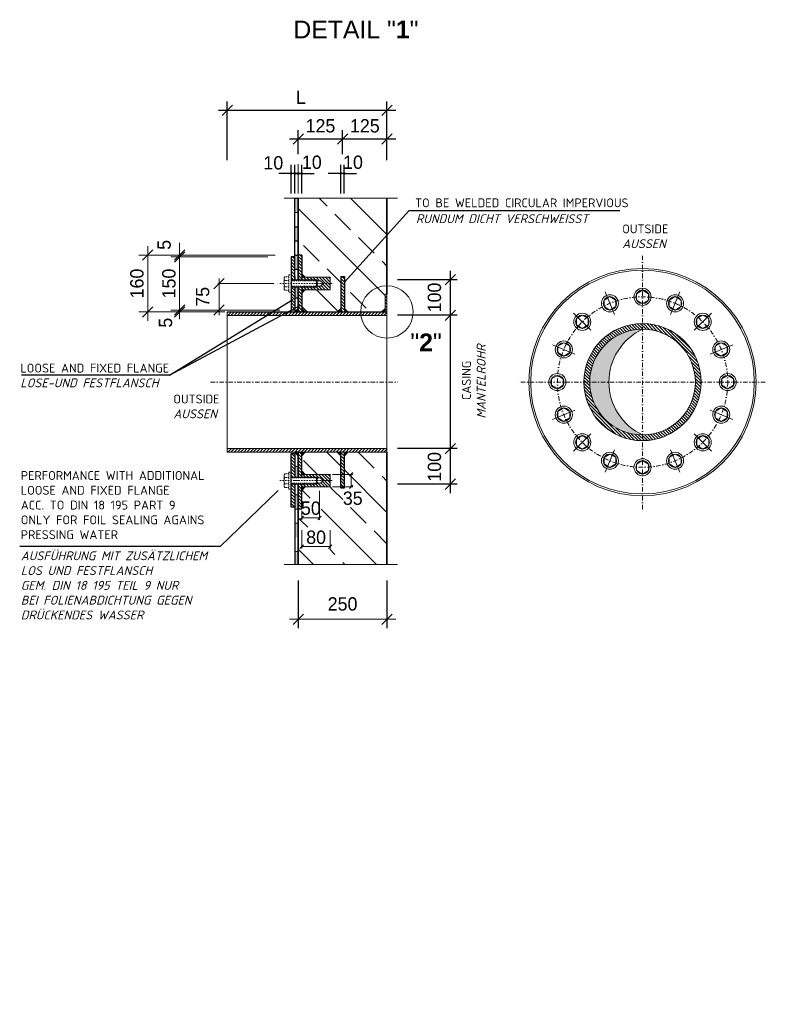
# Model space of a CAD drawing. Header units: millimetres. Extents: x -61498 to 746175, y -1322 to 24596.
# Tile 9 of 37: x 12764 to 16966, y 10672 to 16218. Entities that reach past the tile are written whole.
import ezdxf

# ---------------------------------------------------------------- set-up
doc = ezdxf.new("R2010")
doc.units = ezdxf.units.MM
doc.linetypes.add('RIB_LT_42_S2_C1', pattern=[0.2875, 0.125, -0.075, 0.0125, -0.075])
doc.linetypes.add('STRICHPUNKT2', pattern=[0.5, 0.25, -0.125, 0, -0.125])
for name, color, linetype, lineweight in [('P------T2', 7, 'Continuous', 18), ('P------T7', 7, 'Continuous', 18), ('PDSMD', 7, 'Continuous', 18)]:
    doc.layers.add(name, color=color, linetype=linetype, lineweight=lineweight)
pattern_1 = [(135, (7077.732, 12665.894), (-8.838849, -8.838849), [])]

msp = doc.modelspace()

# ---------------------------------------------------------------- hatches: boundary and pattern name
at = {"layer": 'PDSMD'}
h = msp.add_hatch(color=7, dxfattribs=at)
h.paths.add_polyline_path([(14293.73142, 15356.58081), (14293.73142, 15351.46234), (14298.84988, 15351.46234, 0.4142135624)])
h.paths.add_polyline_path([(14293.73142, 15351.46234), (14293.73142, 15356.58081, 0.4142135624), (14288.61296, 15351.46234)])
h.paths.add_polyline_path([(14293.73142, 15351.46234), (14288.61296, 15351.46234, 0.4142135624), (14293.73142, 15346.34388)])
h.paths.add_polyline_path([(14293.73142, 15351.46234), (14293.73142, 15346.34388, 0.4142135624), (14298.84988, 15351.46234)])
h.paths.add_polyline_path([(14313.73142, 15351.46234), (14308.61296, 15351.46234, 0.4142135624), (14313.73142, 15346.34388)])
h.paths.add_polyline_path([(14313.73142, 15356.58081, 0.4142135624), (14308.61296, 15351.46234), (14313.73142, 15351.46234)])
h.paths.add_polyline_path([(14313.73142, 15351.46234), (14318.84988, 15351.46234, 0.4142135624), (14313.73142, 15356.58081)])
h.paths.add_polyline_path([(14313.73142, 15346.34388, 0.4142135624), (14318.84988, 15351.46234), (14313.73142, 15351.46234)])
h.paths.add_polyline_path([(14333.73142, 15351.46234), (14328.61296, 15351.46234, 0.4142135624), (14333.73142, 15346.34388)])
h.paths.add_polyline_path([(14333.73142, 15356.58081, 0.4142135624), (14328.61296, 15351.46234), (14333.73142, 15351.46234)])
h.paths.add_polyline_path([(14338.84988, 15351.46234, 0.4142135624), (14333.73142, 15356.58081), (14333.73142, 15351.46234)])
h.paths.add_polyline_path([(14333.73142, 15346.34388, 0.4142135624), (14338.84988, 15351.46234), (14333.73142, 15351.46234)])
h.paths.add_polyline_path([(14348.61296, 15351.46234, 0.4142135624), (14353.73142, 15346.34388), (14353.73142, 15351.46234)])
h.paths.add_polyline_path([(14353.73142, 15351.46234), (14353.73142, 15356.58081, 0.4142135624), (14348.61296, 15351.46234)])
h.paths.add_polyline_path([(14358.84988, 15351.46234, 0.4142135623), (14353.73142, 15356.58081), (14353.73142, 15351.46234)])
h.paths.add_polyline_path([(14358.84988, 15351.46234), (14353.73142, 15351.46234), (14353.73142, 15346.34388, 0.4142135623)])
h.paths.add_polyline_path([(14567.8751, 15351.46234), (14572.99356, 15351.46234), (14572.99356, 15356.58081, 0.4142135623)])
h.paths.add_polyline_path([(14578.11203, 15351.46234, 0.4142135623), (14572.99356, 15356.58081), (14572.99356, 15351.46234)])
h.paths.add_polyline_path([(14578.11203, 15351.46234), (14572.99356, 15351.46234), (14572.99356, 15346.34388, 0.4142135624)])
h.paths.add_polyline_path([(14572.99356, 15346.34388), (14572.99356, 15351.46234), (14567.8751, 15351.46234, 0.4142135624)])
h.paths.add_polyline_path([(14592.99356, 15351.46234), (14587.8751, 15351.46234, 0.4142135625), (14592.99356, 15346.34388)])
h.paths.add_polyline_path([(14587.8751, 15351.46234), (14592.99356, 15351.46234), (14592.99356, 15356.58081, 0.4142135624)])
h.paths.add_polyline_path([(14592.99356, 15351.46234), (14598.11203, 15351.46234, 0.4142135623), (14592.99356, 15356.58081)])
h.paths.add_polyline_path([(14598.11203, 15351.46234), (14592.99356, 15351.46234), (14592.99356, 15346.34388, 0.4142135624)])
h = msp.add_hatch(color=7, dxfattribs=at)
h.paths.add_polyline_path([(14333.73149, 15212.19371), (14313.73145, 15212.19371), (14313.73145, 15132.19358), (14333.73149, 15132.19358)])
h.paths.add_polyline_path([(14333.73149, 15052.19345), (14313.73145, 15052.19345), (14313.73145, 14972.19332), (14333.73149, 14972.19332)])
h.paths.add_polyline_path([(14333.73149, 14892.19319), (14313.73145, 14892.19319), (14313.73145, 14812.19306), (14333.73149, 14812.19306)])
h.paths.add_polyline_path([(14333.73149, 14712.1929), (14313.73145, 14712.1929), (14313.73145, 14652.19281), (14333.73149, 14652.19281)])
h = msp.add_hatch(dxfattribs=at)
h.set_pattern_fill('ANSI33', scale=1000.00161, angle=90, style=0)
h.set_pattern_definition([(135, (-14008.92, 5312.38), (-176.777, -176.777), []), (135, (-14008.92, 5489.16), (-176.777, -176.777), [125.0002, -62.5001])])
h.paths.add_polyline_path([(14833.73229, 15212.19371), (14333.73149, 15212.19371), (14333.73149, 14892.19319), (14353.73152, 14892.19319), (14353.73152, 14767.19299), (14513.73177, 14767.19299), (14513.73177, 14697.19288), (14353.73152, 14697.19288), (14353.73152, 14592.41839), (14373.95722, 14572.19268), (14553.73184, 14572.19268), (14573.73187, 14592.19271), (14573.73187, 14772.193), (14593.7319, 14772.193), (14593.7319, 14592.19271), (14613.73194, 14572.19268), (14686.2731, 14572.19268, -0.4141238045), (14833.73229, 14719.69706)])
h.paths.add_polyline_path([(14823.73227, 14672.19284), (14833.73229, 14672.19284), (14833.73229, 14719.69706, 0.4141238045), (14686.2731, 14572.19268), (14803.73224, 14572.19268), (14823.73227, 14592.19271)], flags=17)
at = {"layer": 'PDSMD', "lineweight": 13}
h = msp.add_hatch(dxfattribs=at)
h.set_pattern_fill('ANSI31', scale=100.000161, angle=90, style=0)
h.set_pattern_definition(pattern_1)
h.paths.add_polyline_path([(14313.73145, 14882.19318), (14293.73142, 14882.19318), (14293.73142, 14752.19297), (14313.73145, 14752.19297)])
h.paths.add_polyline_path([(14353.73152, 14892.19319), (14333.73149, 14892.19319), (14333.73149, 14752.19297), (14353.73152, 14752.19297)])
h.paths.add_polyline_path([(14313.73145, 14712.1929), (14293.73142, 14712.1929), (14293.73142, 14684.15636), (14293.73142, 14582.19269), (14313.73145, 14582.19269)])
h.paths.add_polyline_path([(14353.73152, 14712.1929), (14333.73149, 14712.1929), (14333.73149, 14572.19268), (14353.73152, 14572.19268)])
h.paths.add_polyline_path([(14513.73177, 14732.19294), (14473.73171, 14732.19294), (14458.72228, 14717.18351), (14441.72254, 14717.18351), (14436.73193, 14712.1929), (14353.73152, 14712.1929), (14353.73152, 14697.19288), (14513.73177, 14697.19288)])
h.paths.add_polyline_path([(14513.73177, 14767.19299), (14353.73152, 14767.19299), (14353.73152, 14752.19297), (14436.73193, 14752.19297), (14441.72254, 14747.20236), (14458.72228, 14747.20236), (14473.73171, 14732.19294), (14513.73177, 14732.19294)])
at = {"layer": 'PDSMD'}
for points in [[(14373.73155, 14767.19299), (14353.73152, 14767.19299), (14353.73152, 14787.19302)], [(14373.73155, 14697.19288), (14353.73152, 14697.19288), (14353.73152, 14677.19285)], [(14823.73227, 14592.19271), (14803.73224, 14572.19268), (14823.73227, 14572.19268)], [(14373.73155, 13656.96898), (14353.73152, 13656.96898), (14353.73152, 13676.96901)], [(14373.73155, 13586.96887), (14353.73152, 13586.96887), (14353.73152, 13566.96884)]]:
    msp.add_hatch(color=7, dxfattribs=at).paths.add_polyline_path(points)
at = {"layer": 'PDSMD', "lineweight": 13}
h = msp.add_hatch(dxfattribs=at)
h.set_pattern_fill('ANSI31', scale=100.000161, angle=180, style=0)
h.set_pattern_definition([(315, (-3105694.056, 1758624.955), (-8.83884899, -8.83884899), [])])
h.paths.add_polyline_path([(14593.7319, 14572.19268), (14573.73187, 14572.19268), (14573.73187, 14772.193), (14593.7319, 14772.193)])
h = msp.add_hatch(dxfattribs=at)
h.set_pattern_fill('ANSI31', scale=100.000161, angle=90, style=0)
h.set_pattern_definition(pattern_1)
h.paths.add_polyline_path([(14833.73229, 14672.19284), (14823.73227, 14672.19284), (14823.73227, 14572.19268), (14833.73229, 14572.19268)])
at = {"layer": 'PDSMD', "ltscale": 0.05}
h = msp.add_hatch(color=7, dxfattribs=at)
h.paths.add_polyline_path([(14373.73155, 14572.19268), (14353.73152, 14572.19268), (14353.73152, 14592.19271)])
h.paths.add_polyline_path([(14333.73149, 14572.19268), (14313.73145, 14572.19268), (14333.73149, 14592.19271)])
h = msp.add_hatch(color=7, dxfattribs=at)
h.paths.add_polyline_path([(14613.73194, 14572.19268), (14593.7319, 14572.19268), (14593.7319, 14592.19271)])
h.paths.add_polyline_path([(14573.73187, 14572.19268), (14553.73184, 14572.19268), (14573.73187, 14592.19271)])
at = {"layer": 'PDSMD', "lineweight": 13}
h = msp.add_hatch(dxfattribs=at)
h.set_pattern_fill('ANSI31', scale=4, angle=180, style=0)
h.set_pattern_definition([(225, (7854.357, 13588.306), (8.980256, -8.980256), [])])
h.paths.add_polyline_path([(14833.73229, 14552.19265), (14833.73229, 14572.19268), (13933.73229, 14572.19268), (13933.73229, 14552.19265)])
at = {"layer": 'PDSMD'}
h = msp.add_hatch(dxfattribs=at)
h.set_pattern_fill('ANSI31', scale=100.000161, angle=90, style=0)
h.set_pattern_definition([(135, (-9411.254, 7599.489), (-8.838849, -8.838849), [])])
h.paths.add_polyline_path([(16273.79013, 14474.80637), (16273.79013, 14507.08146, 0.4142135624), (15943.7896, 14177.08093), (15976.06469, 14177.08093, -0.4142135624)])
h.paths.add_polyline_path([(16571.51557, 14177.08093), (16603.79066, 14177.08093, 0.4142135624), (16273.79013, 14507.08146), (16273.79013, 14474.80637, -0.4142135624)])
h.paths.add_polyline_path([(16273.79013, 13879.35549), (16273.79013, 13847.0804, 0.4142135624), (16603.79066, 14177.08093), (16571.51557, 14177.08093, -0.4142135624)])
h.paths.add_polyline_path([(15976.06469, 14177.08093), (15943.7896, 14177.08093, 0.4142135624), (16273.79013, 13847.0804), (16273.79013, 13879.35549, -0.4142135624)])
h = msp.add_hatch(color=7, dxfattribs=at)
h.paths.add_polyline_path([(16273.79013, 14474.80637, 0.4142135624), (15976.06469, 14177.08093), (16084.43062, 14177.08093, -0.2910682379)])
h.paths.add_polyline_path([(16084.43062, 14177.08093), (15976.06469, 14177.08093, 0.4142135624), (16273.79013, 13879.35549, -0.2910682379)])
at = {"layer": 'PDSMD', "lineweight": 13}
h = msp.add_hatch(dxfattribs=at)
h.set_pattern_fill('ANSI31', scale=4, angle=180, style=0)
h.set_pattern_definition([(225, (7854.357, 12818.083), (8.980256, -8.980256), [])])
h.paths.add_polyline_path([(14833.73229, 13781.96918), (14833.73229, 13801.96922), (13933.73229, 13801.96922), (13933.73229, 13781.96918)])
h = msp.add_hatch(dxfattribs=at)
h.set_pattern_fill('ANSI31', scale=100.000161, angle=90, style=0)
h.set_pattern_definition(pattern_1)
h.paths.add_polyline_path([(14513.73177, 13656.96898), (14353.73152, 13656.96898), (14353.73152, 13641.96896), (14436.73193, 13641.96896), (14441.72254, 13636.97835), (14458.72228, 13636.97835), (14473.73171, 13621.96893), (14513.73177, 13621.96893)])
h.paths.add_polyline_path([(14513.73177, 13621.96893), (14473.73171, 13621.96893), (14458.72228, 13606.9595), (14441.72254, 13606.9595), (14436.73193, 13601.96889), (14353.73152, 13601.96889), (14353.73152, 13586.96887), (14513.73177, 13586.96887)])
h.paths.add_polyline_path([(14353.73152, 13601.96889), (14333.73149, 13601.96889), (14333.73149, 13461.96867), (14353.73152, 13461.96867)])
h.paths.add_polyline_path([(14313.73145, 13601.96889), (14293.73142, 13601.96889), (14293.73142, 13573.93235), (14293.73142, 13471.96868), (14313.73145, 13471.96868)])
h.paths.add_polyline_path([(14313.73145, 13771.96917), (14293.73142, 13771.96917), (14293.73142, 13641.96896), (14313.73145, 13641.96896)])
h.paths.add_polyline_path([(14353.73152, 13781.96918), (14333.73149, 13781.96918), (14333.73149, 13761.96915), (14333.73149, 13641.96896), (14353.73152, 13641.96896)])
at = {"layer": 'PDSMD', "ltscale": 0.05}
h = msp.add_hatch(color=7, dxfattribs=at)
h.paths.add_polyline_path([(14373.73155, 13781.96918), (14353.73152, 13781.96918), (14353.73152, 13761.96915)])
h.paths.add_polyline_path([(14333.73149, 13781.96918), (14313.73145, 13781.96918), (14333.73149, 13761.96915)])
at = {"layer": 'PDSMD'}
h = msp.add_hatch(dxfattribs=at)
h.set_pattern_fill('ANSI33', scale=1000.00161, angle=90, style=0)
h.set_pattern_definition([(135, (-14008.92, 5162.16), (-176.777, -176.777), []), (135, (-14008.92, 5338.93), (-176.777, -176.777), [125.0002, -62.5001])])
edge = h.paths.add_edge_path()
edge.add_line((14593.7319, 13581.96886), (14573.73187, 13581.96886))
edge.add_line((14573.73187, 13581.96886), (14573.73187, 13761.96915))
edge.add_line((14573.73187, 13761.96915), (14553.73184, 13781.96918))
edge.add_line((14553.73184, 13781.96918), (14463.8956, 13781.96918))
edge.add_arc((14303.93022, 13621.96893), 226.24988, -82.43109756, 45.0062445, ccw=False)
edge.add_line((14333.73149, 13397.69032), (14333.73149, 13149.22116))
edge.add_line((14333.73149, 13149.22116), (14833.73229, 13149.22116))
edge.add_line((14833.73229, 13149.22116), (14833.73229, 13781.96918))
edge.add_line((14833.73229, 13781.96918), (14613.73194, 13781.96918))
edge.add_line((14613.73194, 13781.96918), (14593.7319, 13761.96915))
edge.add_line((14593.7319, 13761.96915), (14593.7319, 13581.96886))
h.paths.add_polyline_path([(14382.23299, 13235.04962), (14382.23299, 13359.04754), (14522.81642, 13359.04754), (14522.81642, 13235.04962)])
edge = h.paths.add_edge_path()
edge.add_line((14464.39165, 13522.56005), (14464.39165, 13462.46615))
edge.add_arc((14303.93022, 13621.96893), 226.24988, 315.17166481, 405.0062445)
edge.add_line((14463.8956, 13781.96918), (14373.39279, 13781.96918))
edge.add_line((14373.39279, 13781.96918), (14353.73152, 13762.30791))
edge.add_line((14353.73152, 13762.30791), (14353.73152, 13656.96898))
edge.add_line((14353.73152, 13656.96898), (14513.73177, 13656.96898))
edge.add_line((14513.73177, 13656.96898), (14513.73177, 13586.96887))
edge.add_line((14513.73177, 13586.96887), (14353.73152, 13586.96887))
edge.add_line((14353.73152, 13586.96887), (14353.73152, 13522.56005))
edge.add_line((14353.73152, 13522.56005), (14464.39165, 13522.56005))
edge = h.paths.add_edge_path()
edge.add_line((14408.83404, 13421.50897), (14350.4591, 13421.50897))
edge.add_line((14350.4591, 13421.50897), (14350.4591, 13461.96867))
edge.add_line((14350.4591, 13461.96867), (14333.73149, 13461.96867))
edge.add_line((14333.73149, 13461.96867), (14333.73149, 13397.69032))
edge.add_arc((14303.93022, 13621.96893), 226.24988, 277.56890244, 297.62376499)
at = {"layer": 'PDSMD', "lineweight": -3}
h = msp.add_hatch(color=7, dxfattribs=at)
h.paths.add_polyline_path([(14573.73187, 13781.96918), (14553.73184, 13781.96918), (14573.73187, 13761.96915)])
h.paths.add_polyline_path([(14593.7319, 13761.96915), (14613.73194, 13781.96918), (14593.7319, 13781.96918)])
h = msp.add_hatch(color=7, dxfattribs=at)
h.paths.add_polyline_path([(14573.7697, 13781.91206), (14553.76967, 13781.91206), (14573.7697, 13761.91203)])
h.paths.add_polyline_path([(14593.76974, 13761.91203), (14613.76977, 13781.91206), (14593.76974, 13781.91206)])
at = {"layer": 'PDSMD', "lineweight": 13}
h = msp.add_hatch(dxfattribs=at)
h.set_pattern_fill('ANSI31', scale=100.000161, angle=90, style=0)
h.set_pattern_definition(pattern_1)
h.paths.add_polyline_path([(14593.7319, 13581.96886), (14573.73187, 13581.96886), (14573.73187, 13781.96918), (14593.7319, 13781.96918)])
at = {"layer": 'PDSMD'}
h = msp.add_hatch(color=7, dxfattribs=at)
h.paths.add_polyline_path([(14333.73149, 13221.96828), (14313.73145, 13221.96828), (14313.73145, 13149.22116), (14333.73149, 13149.22116)])
h.paths.add_polyline_path([(14333.73149, 13381.96854), (14313.73145, 13381.96854), (14313.73145, 13301.96841), (14333.73149, 13301.96841)])
h.paths.add_polyline_path([(14333.73149, 13541.9688), (14313.73145, 13541.9688), (14313.73145, 13461.96867), (14333.73149, 13461.96867)])
h.paths.add_polyline_path([(14333.73149, 13701.96906), (14313.73145, 13701.96906), (14313.73145, 13641.96896), (14333.73149, 13641.96896)])

# ---------------------------------------------------------------- linework, layer by layer
at = {"layer": 'PDSMD', "color": 7, "lineweight": -3, "ltscale": 0.02}
for p, q in [((13933.73229, 15426.42314), (13933.73229, 15757.48849)), ((14833.73142, 15426.42314), (14833.73142, 15757.48849)), ((14883.7315, 15707.48841), (13883.73221, 15707.48841)), ((13933.73229, 15460.83686), (13933.73229, 15595.67762)), ((14333.73142, 15460.83686), (14333.73142, 15595.67762)), ((14333.73142, 15460.83686), (14333.73142, 15595.67762)), ((14583.96116, 15460.83686), (14583.96116, 15595.67762)), ((14583.96116, 15460.83686), (14583.96116, 15595.67762)), ((14833.73142, 15460.83686), (14833.73142, 15595.67762)), ((14633.96124, 15545.67754), (14283.73134, 15545.67754)), ((14883.7315, 15545.67754), (14533.96108, 15545.67754)), ((14293.73142, 15238.25411), (14293.73142, 15401.46243)), ((14313.73142, 15241.61367), (14313.73142, 15401.46243)), ((14313.73142, 15238.25411), (14313.73142, 15401.46243)), ((14353.73142, 15238.25411), (14353.73142, 15401.46243)), ((14572.99356, 15238.25411), (14572.99356, 15401.46243)), ((14592.99356, 15238.25411), (14592.99356, 15401.46243)), ((14293.73142, 15351.46234), (14223.73131, 15351.46234)), ((14313.73142, 15351.46234), (14243.73131, 15351.46234)), ((14333.73142, 15351.46234), (14263.73131, 15351.46234)), ((14313.73142, 15351.46234), (14293.73142, 15351.46234)), ((14313.73142, 15351.46234), (14383.73153, 15351.46234)), ((14333.73142, 15351.46234), (14313.73142, 15351.46234)), ((14333.73142, 15351.46234), (14403.73153, 15351.46234)), ((14353.73142, 15351.46234), (14333.73142, 15351.46234)), ((14353.73142, 15351.46234), (14423.73153, 15351.46234)), ((14572.99356, 15351.46234), (14502.99345, 15351.46234)), ((14592.99356, 15351.46234), (14572.99356, 15351.46234)), ((14592.99356, 15351.46234), (14662.99368, 15351.46234)), ((14956.50819, 15142.07048), (14593.7319, 14740.40948)), ((16145.57372, 15142.07048), (14956.50819, 15142.07048)), ((15229.23597, 14753.39189), (14892.68445, 14753.39189)), ((15191.10109, 14503.39181), (15191.10109, 14803.39197)), ((13608.65556, 14216.18416), (14303.87043, 14642.00851)), ((13608.65556, 14216.18416), (14346.10805, 14610.84868)), ((15229.23597, 14553.39189), (14892.68445, 14553.39189)), ((15191.10109, 13788.28058), (15191.10109, 14528.28074)), ((13608.65556, 14216.18416), (12775.32088, 14216.18416)), ((15191.10109, 13551.96914), (15191.10109, 13851.9693)), ((15229.23597, 13801.96922), (14892.68445, 13801.96922)), ((15229.23597, 13601.96922), (14892.68445, 13601.96922)), ((14221.63204, 13566.67091), (13893.05025, 13250.31961)), ((13893.05025, 13250.31961), (12764.28914, 13250.31961)), ((14333.73149, 13059.7489), (14333.73149, 12791.37698)), ((14833.73149, 13059.7489), (14833.73149, 12791.37698))]:
    msp.add_line(p, q, dxfattribs=at)
at = {"layer": 'PDSMD', "color": 7, "lineweight": -2}
for p, q in [((13962.899, 15736.65513), (13904.56558, 15678.3217)), ((14862.89813, 15736.65513), (14804.56471, 15678.3217)), ((14362.89813, 15574.84425), (14304.56471, 15516.51082)), ((14613.12788, 15574.84425), (14554.79445, 15516.51082)), ((14862.89813, 15574.84425), (14804.56471, 15516.51082)), ((13514.71604, 14921.35991), (13456.38262, 14863.02648)), ((13694.81483, 14921.35991), (13636.48141, 14863.02648)), ((13694.81483, 14911.35989), (13636.48141, 14853.02646)), ((13916.60389, 14761.35965), (13858.27047, 14703.02622)), ((15220.2678, 14782.55861), (15161.93437, 14724.22518)), ((13514.71604, 14601.35939), (13456.38262, 14543.02596)), ((13694.81483, 14611.35941), (13636.48141, 14553.02598)), ((13694.81483, 14601.35939), (13636.48141, 14543.02596)), ((13916.60389, 14611.35941), (13858.27047, 14553.02598)), ((15220.2678, 14582.55861), (15161.93437, 14524.22518)), ((15220.2678, 13831.13593), (15161.93437, 13772.8025)), ((14642.12418, 13666.93361), (14622.19492, 13647.00435)), ((14642.12418, 13596.9335), (14622.19492, 13577.00424)), ((15220.2678, 13631.13593), (15161.93437, 13572.8025)), ((14363.69615, 13421.9074), (14343.76689, 13401.97814)), ((14463.69631, 13421.9074), (14443.76705, 13401.97814)), ((14363.69615, 13260.3553), (14343.76689, 13240.42604)), ((14523.6964, 13260.3553), (14503.76714, 13240.42604)), ((14362.8982, 12870.54378), (14304.56477, 12812.21035)), ((14862.8982, 12870.54378), (14804.56477, 12812.21035))]:
    msp.add_line(p, q, dxfattribs=at)
at = {"layer": 'PDSMD', "color": 7, "ltscale": 0.05}
for p, q in [((14333.73142, 15238.25411), (14333.73142, 15403.50317)), ((14313.73145, 15132.19358), (14333.73149, 15132.19358)), ((14823.73227, 14572.19268), (14823.73227, 14672.19284)), ((14823.73227, 14672.19284), (14833.73229, 14672.19284)), ((14833.73229, 13781.96918), (14833.73229, 14672.19284)), ((13933.73229, 13781.96918), (13933.73229, 14572.19268)), ((13933.73229, 14552.19265), (14833.73229, 14552.19265)), ((14313.73145, 14572.19268), (14293.73142, 14572.19268)), ((13933.73229, 13801.96922), (14833.73229, 13801.96922)), ((13933.73229, 13781.96918), (14833.73229, 13781.96918)), ((14313.73145, 13701.96906), (14333.73149, 13701.96906)), ((14313.73145, 13621.96893), (14333.73149, 13621.96893)), ((14313.73145, 13541.9688), (14333.73149, 13541.9688)), ((14313.73145, 13461.96867), (14333.73149, 13461.96867)), ((14313.73145, 13381.96854), (14333.73149, 13381.96854)), ((14313.73145, 13221.96828), (14333.73149, 13221.96828))]:
    msp.add_line(p, q, dxfattribs=at)
at = {"layer": 'PDSMD', "color": 7, "ltscale": 30}
for p, q in [((14254.22212, 15212.19371), (14892.44384, 15212.19371)), ((14892.44384, 13149.22116), (14254.22212, 13149.22116))]:
    msp.add_line(p, q, dxfattribs=at)
at = {"layer": 'PDSMD', "color": 7, "lineweight": -3}
for p, q in [((14313.73145, 14752.19297), (14313.73145, 15212.19371)), ((14313.73145, 15212.19371), (14333.73149, 15212.19371)), ((14313.73145, 15052.19345), (14333.73149, 15052.19345)), ((14313.73145, 14972.19332), (14333.73149, 14972.19332)), ((14293.73142, 14882.19318), (14293.73142, 14582.19269)), ((14313.73145, 14882.19318), (14293.73142, 14882.19318)), ((14313.73145, 14892.19319), (14333.73149, 14892.19319)), ((14353.73152, 14892.19319), (14333.73149, 14892.19319)), ((14353.73152, 14892.19319), (14353.73152, 14752.19297)), ((14313.73145, 14812.19306), (14333.73149, 14812.19306)), ((14313.73145, 14772.193), (14313.73145, 14752.19297)), ((14333.73149, 14772.193), (14333.73149, 14752.19297)), ((14373.73155, 14767.19299), (14353.73152, 14787.19302)), ((14573.73187, 14772.193), (14573.73187, 14572.19268)), ((14573.73187, 14772.193), (14593.7319, 14772.193)), ((14593.7319, 14772.193), (14593.7319, 14572.19268)), ((14313.73145, 14712.1929), (14313.73145, 14572.19268)), ((14353.73152, 14712.1929), (14353.73152, 14572.19268)), ((14373.73155, 14697.19288), (14353.73152, 14677.19285)), ((14313.73145, 14652.19281), (14333.73149, 14652.19281)), ((14313.73145, 14572.19268), (14333.73149, 14592.19271)), ((14333.73149, 14572.19268), (14333.73149, 14592.19271)), ((14373.73155, 14572.19268), (14353.73152, 14592.19271)), ((14553.73184, 14572.19268), (14573.73187, 14592.19271)), ((14613.73194, 14572.19268), (14593.7319, 14592.19271)), ((14803.73224, 14572.19268), (14823.73227, 14592.19271)), ((13933.73229, 14572.19268), (14833.73229, 14572.19268)), ((14313.73145, 14582.19269), (14293.73142, 14582.19269)), ((14333.73149, 14572.19268), (14313.73145, 14572.19268)), ((14353.73152, 14572.19268), (14373.73155, 14572.19268)), ((14293.73142, 13471.96868), (14293.73142, 13771.96917)), ((14313.73145, 13771.96917), (14293.73142, 13771.96917)), ((14333.73149, 13781.96918), (14313.73145, 13781.96918)), ((14313.73145, 13781.96918), (14313.73145, 13641.96896)), ((14313.743, 13781.96918), (14333.74303, 13761.96915)), ((14333.73149, 13781.96918), (14333.73149, 13761.96915)), ((14373.73155, 13781.96918), (14353.73152, 13761.96915)), ((14353.73152, 13641.96896), (14353.73152, 13781.96918)), ((14353.96474, 13781.86365), (14373.96478, 13781.86365)), ((14553.73184, 13781.96918), (14573.73187, 13761.96915)), ((14573.73187, 13581.96886), (14573.73187, 13781.96918)), ((14613.73194, 13781.96918), (14593.7319, 13761.96915)), ((14593.7319, 13581.96886), (14593.7319, 13781.96918)), ((14373.73155, 13656.96898), (14353.73152, 13676.96901)), ((14313.73145, 13601.96889), (14313.73145, 13149.22116)), ((14353.73152, 13461.96867), (14353.73152, 13601.96889)), ((14373.73155, 13586.96887), (14353.73152, 13566.96884)), ((14573.73187, 13581.96886), (14593.7319, 13581.96886)), ((14313.73145, 13471.96868), (14293.73142, 13471.96868)), ((14353.73152, 13461.96867), (14333.73149, 13461.96867))]:
    msp.add_line(p, q, dxfattribs=at)
at = {"layer": 'PDSMD', "color": 7, "lineweight": 35, "ltscale": 0.05}
for p, q in [((14333.73149, 14752.19297), (14333.73149, 15212.19371)), ((14833.73229, 14672.19284), (14833.73229, 15212.19371)), ((14333.73149, 14712.1929), (14333.73149, 14572.19268)), ((14333.73149, 14572.19268), (14333.73149, 14712.1929)), ((14333.73149, 13781.96918), (14333.73149, 13641.96896)), ((14833.73229, 13149.22116), (14833.73229, 13781.96918)), ((14333.73149, 13601.96889), (14333.73149, 13149.22116))]:
    msp.add_line(p, q, dxfattribs=at)
at = {"layer": 'PDSMD', "color": 7, "ltscale": 0.02}
for p, q in [((13485.54933, 14522.1926), (13485.54933, 14942.19327)), ((13665.64812, 14892.19319), (13665.64812, 14962.19331)), ((13665.64812, 14532.19261), (13665.64812, 14932.19326)), ((13921.16826, 14892.19319), (13435.54925, 14892.19319)), ((14204.30057, 14892.19319), (13615.64804, 14892.19319)), ((14162.38426, 14882.19318), (13615.64804, 14882.19318)), ((13881.5947, 14882.19318), (13615.64804, 14882.19318)), ((13665.64812, 14882.19318), (13665.64812, 14892.19319)), ((13665.64812, 14882.19318), (13665.64812, 14812.19306)), ((13665.64812, 14582.19269), (13665.64812, 14652.19281)), ((13921.16826, 14572.19268), (13435.54925, 14572.19268)), ((14147.87475, 14582.19269), (13615.64804, 14582.19269)), ((13881.5947, 14582.19269), (13615.64804, 14582.19269)), ((13872.74866, 14572.19268), (13615.64804, 14572.19268)), ((13665.64812, 14572.19268), (13665.64812, 14582.19269)), ((14883.73157, 12841.37706), (14283.7314, 12841.37706))]:
    msp.add_line(p, q, dxfattribs=at)
at = {"layer": 'PDSMD', "color": 7, "linetype": 'STRICHPUNKT2', "ltscale": 100}
for p, q in [((16273.79013, 14887.90833), (16273.79013, 13436.13331)), ((13839.95134, 14177.08093), (14892.44384, 14177.08093)), ((16965.68551, 14177.08093), (15570.52505, 14177.08093))]:
    msp.add_line(p, q, dxfattribs=at)
at = {"layer": 'PDSMD', "color": 7}
for p, q in [((13887.43718, 14761.35965), (13887.43718, 14553.02598)), ((14293.73142, 14780.22951), (14293.73142, 14684.15636)), ((14293.73142, 14752.19297), (14313.73145, 14752.19297)), ((14313.73145, 14752.19297), (14436.73193, 14752.19297)), ((14513.73177, 14767.19299), (14353.73152, 14767.19299)), ((14436.73193, 14752.19297), (14436.73193, 14712.1929)), ((14441.72254, 14747.20236), (14436.73193, 14752.19297)), ((14513.73177, 14767.19299), (14513.73177, 14697.19288)), ((14197.26411, 14732.19294), (13880.7705, 14732.19294)), ((14293.73142, 14712.1929), (14313.73145, 14712.1929)), ((14313.73145, 14712.1929), (14436.73193, 14712.1929)), ((14513.73177, 14697.19288), (14353.73152, 14697.19288)), ((14441.72254, 14717.18351), (14436.73193, 14712.1929)), ((14441.72254, 14747.20236), (14458.72228, 14747.20236)), ((14441.72254, 14717.18351), (14458.72228, 14717.18351)), ((14458.72228, 14747.20236), (14473.73171, 14732.19294)), ((14458.72228, 14717.18351), (14473.73171, 14732.19294)), ((16056.72972, 14638.35738), (16090.10179, 14658.37262)), ((16090.10179, 14658.37262), (16123.47386, 14638.35738)), ((16240.41806, 14674.89527), (16273.79013, 14694.9105)), ((16240.41806, 14639.26814), (16240.41806, 14674.89527)), ((16273.79013, 14694.9105), (16307.1622, 14674.89527)), ((16307.1622, 14674.89527), (16307.1622, 14639.26814)), ((16424.1064, 14638.35738), (16457.47847, 14658.37262)), ((16457.47847, 14658.37262), (16490.85055, 14638.35738)), ((16056.72972, 14602.73026), (16056.72972, 14638.35738)), ((16090.10179, 14582.71502), (16056.72972, 14602.73026)), ((16123.47386, 14602.73026), (16090.10179, 14582.71502)), ((16123.47386, 14638.35738), (16123.47386, 14602.73026)), ((16273.79013, 14619.2529), (16240.41806, 14639.26814)), ((16307.1622, 14639.26814), (16273.79013, 14619.2529)), ((16424.1064, 14602.73026), (16424.1064, 14638.35738)), ((16457.47847, 14582.71502), (16424.1064, 14602.73026)), ((16490.85055, 14602.73026), (16457.47847, 14582.71502)), ((16490.85055, 14638.35738), (16490.85055, 14602.73026)), ((14230.0571, 14582.19269), (13940.07011, 14582.19269)), ((14293.73142, 14582.3094), (14293.73142, 14572.19268)), ((15901.00626, 14534.30629), (15934.37833, 14554.32153)), ((15901.00626, 14498.67917), (15901.00626, 14534.30629)), ((15934.37833, 14554.32153), (15967.7504, 14534.30629)), ((15967.7504, 14534.30629), (15967.7504, 14498.67917)), ((16579.82986, 14534.30629), (16613.20193, 14554.32153)), ((16579.82986, 14498.67917), (16579.82986, 14534.30629)), ((16613.20193, 14554.32153), (16646.574, 14534.30629)), ((16646.574, 14534.30629), (16646.574, 14498.67917)), ((15934.37833, 14478.66393), (15901.00626, 14498.67917)), ((15967.7504, 14498.67917), (15934.37833, 14478.66393)), ((16613.20193, 14478.66393), (16579.82986, 14498.67917)), ((16646.574, 14498.67917), (16613.20193, 14478.66393)), ((15796.95517, 14378.58284), (15830.32724, 14398.59807)), ((15796.95517, 14342.95571), (15796.95517, 14378.58284)), ((15830.32724, 14398.59807), (15863.69931, 14378.58284)), ((15863.69931, 14378.58284), (15863.69931, 14342.95571)), ((16683.88095, 14378.58284), (16717.25302, 14398.59807)), ((16683.88095, 14342.95571), (16683.88095, 14378.58284)), ((16717.25302, 14398.59807), (16750.62509, 14378.58284)), ((16750.62509, 14378.58284), (16750.62509, 14342.95571)), ((15830.32724, 14322.94047), (15796.95517, 14342.95571)), ((15863.69931, 14342.95571), (15830.32724, 14322.94047)), ((16717.25302, 14322.94047), (16683.88095, 14342.95571)), ((16750.62509, 14342.95571), (16717.25302, 14322.94047)), ((15760.41729, 14194.89449), (15793.78936, 14214.90973)), ((15793.78936, 14214.90973), (15827.16143, 14194.89449)), ((16720.41883, 14194.78202), (16753.7909, 14214.79726)), ((16753.7909, 14214.79726), (16787.16298, 14194.78202)), ((15760.41729, 14159.26737), (15760.41729, 14194.89449)), ((15793.78936, 14139.25213), (15760.41729, 14159.26737)), ((15827.16143, 14159.26737), (15793.78936, 14139.25213)), ((15827.16143, 14194.89449), (15827.16143, 14159.26737)), ((16720.41883, 14159.1549), (16720.41883, 14194.78202)), ((16753.7909, 14139.13966), (16720.41883, 14159.1549)), ((16787.16298, 14159.1549), (16753.7909, 14139.13966)), ((16787.16298, 14194.78202), (16787.16298, 14159.1549)), ((15796.95517, 14011.20615), (15830.32724, 14031.22139)), ((15830.32724, 14031.22139), (15863.69931, 14011.20615)), ((16683.88095, 14011.20615), (16717.25302, 14031.22139)), ((16717.25302, 14031.22139), (16750.62509, 14011.20615)), ((15796.95517, 13975.57903), (15796.95517, 14011.20615)), ((15830.32724, 13955.56379), (15796.95517, 13975.57903)), ((15863.69931, 13975.57903), (15830.32724, 13955.56379)), ((15863.69931, 14011.20615), (15863.69931, 13975.57903)), ((16683.88095, 13975.57903), (16683.88095, 14011.20615)), ((16717.25302, 13955.56379), (16683.88095, 13975.57903)), ((16750.62509, 13975.57903), (16717.25302, 13955.56379)), ((16750.62509, 14011.20615), (16750.62509, 13975.57903)), ((15901.00626, 13855.48269), (15934.37833, 13875.49793)), ((15934.37833, 13875.49793), (15967.7504, 13855.48269)), ((16579.82986, 13855.48269), (16613.20193, 13875.49793)), ((16613.20193, 13875.49793), (16646.574, 13855.48269)), ((15901.00626, 13819.85557), (15901.00626, 13855.48269)), ((15934.37833, 13799.84033), (15901.00626, 13819.85557)), ((15967.7504, 13819.85557), (15934.37833, 13799.84033)), ((15967.7504, 13855.48269), (15967.7504, 13819.85557)), ((16579.82986, 13819.85557), (16579.82986, 13855.48269)), ((16613.20193, 13799.84033), (16579.82986, 13819.85557)), ((16646.574, 13819.85557), (16613.20193, 13799.84033)), ((16646.574, 13855.48269), (16646.574, 13819.85557)), ((14293.73142, 13781.96918), (14293.73142, 13771.96917)), ((16056.72972, 13751.4316), (16090.10179, 13771.44684)), ((16090.10179, 13771.44684), (16123.47386, 13751.4316)), ((16424.1064, 13751.4316), (16457.47847, 13771.44684)), ((16457.47847, 13771.44684), (16490.85055, 13751.4316)), ((16056.72972, 13715.80448), (16056.72972, 13751.4316)), ((16090.10179, 13695.78924), (16056.72972, 13715.80448)), ((16123.47386, 13715.80448), (16090.10179, 13695.78924)), ((16123.47386, 13751.4316), (16123.47386, 13715.80448)), ((16240.41806, 13714.89372), (16273.79013, 13734.90896)), ((16240.41806, 13679.2666), (16240.41806, 13714.89372)), ((16273.79013, 13734.90896), (16307.1622, 13714.89372)), ((16307.1622, 13714.89372), (16307.1622, 13679.2666)), ((16424.1064, 13715.80448), (16424.1064, 13751.4316)), ((16457.47847, 13695.78924), (16424.1064, 13715.80448)), ((16490.85055, 13715.80448), (16457.47847, 13695.78924)), ((16490.85055, 13751.4316), (16490.85055, 13715.80448)), ((14293.73142, 13670.0055), (14293.73142, 13573.93235)), ((14513.73177, 13656.96898), (14353.73152, 13656.96898)), ((14513.73177, 13586.96887), (14513.73177, 13656.96898)), ((14564.60125, 13656.96898), (14526.14427, 13656.96898)), ((14567.15944, 13656.96898), (14642.13138, 13656.96898)), ((14632.15955, 13656.96898), (14632.15955, 13586.96887)), ((16273.79013, 13659.25136), (16240.41806, 13679.2666)), ((16307.1622, 13679.2666), (16273.79013, 13659.25136)), ((14293.73142, 13641.96896), (14313.73145, 13641.96896)), ((14293.73142, 13601.96889), (14313.73145, 13601.96889)), ((14313.73145, 13641.96896), (14436.73193, 13641.96896)), ((14313.73145, 13601.96889), (14436.73193, 13601.96889)), ((14436.73193, 13601.96889), (14436.73193, 13641.96896)), ((14441.72254, 13636.97835), (14436.73193, 13641.96896)), ((14441.72254, 13606.9595), (14436.73193, 13601.96889)), ((14441.72254, 13636.97835), (14458.72228, 13636.97835)), ((14441.72254, 13606.9595), (14458.72228, 13606.9595)), ((14458.72228, 13636.97835), (14473.73171, 13621.96893)), ((14458.72228, 13606.9595), (14473.73171, 13621.96893)), ((14513.73177, 13586.96887), (14353.73152, 13586.96887)), ((14453.73168, 13564.17338), (14453.73168, 13401.97814)), ((14564.60125, 13586.96887), (14526.14427, 13586.96887)), ((14567.15944, 13586.96887), (14642.13138, 13586.96887)), ((14353.73152, 13452.69293), (14353.73152, 13401.97814)), ((14313.73145, 13381.96854), (14333.73149, 13381.96854)), ((14353.73152, 13411.94277), (14453.73168, 13411.94277)), ((14353.73152, 13343.57327), (14353.73152, 13240.42604)), ((14513.73177, 13343.57327), (14513.73177, 13240.42604)), ((14353.73152, 13250.39067), (14513.73177, 13250.39067))]:
    msp.add_line(p, q, dxfattribs=at)
at = {"layer": 'PDSMD', "color": 7, "linetype": 'RIB_LT_42_S2_C1'}
for p, q in [((14253.70024, 14763.39682), (14257.1782, 14770.02174)), ((14253.70094, 14700.99223), (14253.70094, 14763.39713)), ((14281.72228, 14770.02174), (14257.1782, 14770.02174)), ((14281.72228, 14780.22951), (14281.72228, 14684.15636)), ((14293.73142, 14780.22951), (14281.72228, 14780.22951)), ((14436.73193, 14752.19297), (14436.73193, 14712.1929)), ((14253.70024, 14700.99306), (14257.18016, 14694.36413)), ((14281.72228, 14750.0065), (14257.70204, 14750.0065)), ((14281.72228, 14714.37937), (14257.70204, 14714.37937)), ((14441.72254, 14747.20236), (14293.73142, 14747.20236)), ((14441.72254, 14717.18351), (14293.73142, 14717.18351)), ((14441.72254, 14717.18351), (14441.72254, 14747.20236)), ((14281.72228, 14694.36413), (14257.18016, 14694.36413)), ((14281.72228, 14684.15636), (14293.73142, 14684.15636)), ((14253.70024, 13653.17281), (14257.1782, 13659.79773)), ((14253.70094, 13590.76822), (14253.70094, 13653.17312)), ((14281.72228, 13659.79773), (14257.1782, 13659.79773)), ((14281.72228, 13670.0055), (14281.72228, 13573.93235)), ((14293.73142, 13670.0055), (14281.72228, 13670.0055)), ((14441.91142, 13649.76549), (14441.91002, 13649.76689)), ((14253.70024, 13590.76905), (14257.18016, 13584.14013)), ((14281.72228, 13639.78249), (14257.70204, 13639.78249)), ((14281.72228, 13604.15536), (14257.70204, 13604.15536)), ((14441.72254, 13636.97835), (14293.73142, 13636.97835)), ((14441.72254, 13606.9595), (14293.73142, 13606.9595)), ((14441.72254, 13606.9595), (14441.72254, 13636.97835)), ((14281.72228, 13584.14013), (14257.18016, 13584.14013)), ((14281.72228, 13573.93235), (14293.73142, 13573.93235))]:
    msp.add_line(p, q, dxfattribs=at)
at = {"layer": 'PDSMD', "color": 7, "linetype": 'STRICHPUNKT2', "ltscale": 30}
for p, q in [((14230.0571, 14732.19294), (14524.46821, 14732.19294)), ((14230.0571, 13621.96893), (14524.46821, 13621.96893))]:
    msp.add_line(p, q, dxfattribs=at)
at = {"layer": 'PDSMD', "color": 7, "ltscale": 10}
for p, q in [((16116.04172, 14557.91929), (16063.37909, 14685.05811)), ((16431.53854, 14557.91929), (16484.20117, 14685.05811)), ((15982.30907, 14468.56199), (15885.00123, 14565.86983)), ((16565.27119, 14468.56199), (16662.57903, 14565.86983)), ((15892.95177, 14334.82934), (15765.81295, 14387.49197)), ((16654.62849, 14334.82934), (16781.76731, 14387.49197)), ((15892.95177, 14019.33252), (15765.81295, 13966.66989)), ((16654.62849, 14019.33252), (16781.76731, 13966.66989)), ((15982.30907, 13885.59987), (15885.00123, 13788.29203)), ((16565.27119, 13885.59987), (16662.57903, 13788.29203)), ((16116.04172, 13796.24257), (16063.37909, 13669.10375)), ((16431.53854, 13796.24257), (16484.20117, 13669.10375))]:
    msp.add_line(p, q, dxfattribs=at)
at = {"layer": 'PDSMD', "color": 7}
for centre, radius in [((14293.73142, 15351.46234), 5.11846), ((14313.73142, 15351.46234), 5.11846), ((14333.73142, 15351.46234), 5.11846), ((14353.73142, 15351.46234), 5.11846), ((14572.99356, 15351.46234), 5.11846), ((14592.99356, 15351.46234), 5.11846), ((16273.79013, 14177.08093), 640.00103), ((16273.79013, 14177.08093), 630.00101), ((16273.79013, 14657.0817), 48.03657), ((16090.10179, 14620.54382), 48.03657), ((16090.10179, 14620.54382), 37.8288), ((16273.79013, 14657.0817), 37.8288), ((16457.47847, 14620.54382), 48.03657), ((16457.47847, 14620.54382), 37.8288), ((15934.37833, 14516.49273), 48.03657), ((15934.37833, 14516.49273), 37.8288), ((16613.20193, 14516.49273), 48.03657), ((16613.20193, 14516.49273), 37.8288), ((16273.79013, 14177.08093), 330.00053), ((16273.79013, 14177.08093), 297.72544), ((15830.32724, 14360.76927), 48.03657), ((15830.32724, 14360.76927), 37.8288), ((16717.25302, 14360.76927), 48.03657), ((16717.25302, 14360.76927), 37.8288), ((15793.78936, 14177.08093), 48.03657), ((15793.78936, 14177.08093), 37.8288), ((16753.7909, 14176.96846), 48.03657), ((16753.7909, 14176.96846), 37.8288), ((15830.32724, 13993.39259), 48.03657), ((15830.32724, 13993.39259), 37.8288), ((16717.25302, 13993.39259), 48.03657), ((16717.25302, 13993.39259), 37.8288), ((15934.37833, 13837.66913), 48.03657), ((15934.37833, 13837.66913), 37.8288), ((16613.20193, 13837.66913), 48.03657), ((16613.20193, 13837.66913), 37.8288), ((16090.10179, 13733.61804), 48.03657), ((16090.10179, 13733.61804), 37.8288), ((16457.47847, 13733.61804), 48.03657), ((16457.47847, 13733.61804), 37.8288), ((16273.79013, 13697.08016), 48.03657), ((16273.79013, 13697.08016), 37.8288)]:
    msp.add_circle(centre, radius, dxfattribs=at)
at = {"layer": 'PDSMD', "color": 7, "ltscale": 0.05}
msp.add_circle((14833.77749, 14572.19268), 147.50439, dxfattribs=at)
at = {"layer": 'PDSMD', "color": 7, "linetype": 'STRICHPUNKT2', "ltscale": 100}
msp.add_circle((16273.79013, 14177.08093), 480.00077, dxfattribs=at)
at = {"layer": 'PDSMD', "color": 7, "linetype": 'RIB_LT_42_S2_C1'}
for centre, radius, start, end in [((14268.62431, 14760.01812), 14.81128, 137.5030365, 222.50254005), ((14293.55128, 14732.19294), 40.03048, 153.57507559, 206.4249318), ((14268.62431, 14704.37175), 14.81128, 137.49742986, 222.49693349), ((14268.62431, 13649.79411), 14.81128, 137.5030365, 222.50254005), ((14293.55128, 13621.96893), 40.03048, 153.57507559, 206.4249318), ((14268.62431, 13594.14774), 14.81128, 137.49742986, 222.49693349)]:
    msp.add_arc(centre, radius, start, end, dxfattribs=at)
at = {"layer": 'PDSMD', "color": 7}
msp.add_arc((16413.16368, 14177.08093), 328.73306, 115.08559872, 244.91440128, dxfattribs=at)

# ---------------------------------------------------------------- texts
at = {"layer": 'P------T2', "color": 7, "char_height": 50, "attachment_point": 1}
for s, insert, width in [('{\\fISOCPEUR|b0|i0|c0|p34;TO BE WELDED CIRCULAR IMPERVIOUS}', (14992.38207, 15211.61189), 1181.6426164), ('{\\fISOCPEUR|b0|i1|c0|p34;RUNDUM DICHT VERSCHWEISST}', (14997.13439, 15122.22521), 958.2731741), ('{\\fISOCPEUR|b0|i0|c0|p34;OUTSIDE} {\\fISOCPEUR|b0|i1|c0|p34;AUSSEN}', (16159.36375, 15064.77901), 270.2007734), ('{\\fISOCPEUR|b0|i0|c0|p34;LOOSE AND FIXED FLANGE}\\P{\\fISOCPEUR|b0|i1|c0|p34;LOSE-UND FESTFLANSCH}', (12767.86527, 14280.71714), 885.2555372)]:
    msp.add_mtext(s, dxfattribs=dict(at, insert=insert, width=width))
at = {"layer": 'P------T7', "color": 7, "linetype": 'Continuous', "lineweight": 25, "char_height": 100, "attachment_point": 7}
for s, insert in [('{\\fArial|b0|i0|c0|p34;\\C256;DETAIL "\\fArial|b1|i0|c0|p34;1\\fArial|b0|i0|c0|p34;"}', (14306.456, 16112.9815)), ('{\\fArial|b0|i0|c0|p34;\\C256;"\\fArial|b1|i0|c0|p34;2\\fArial|b0|i0|c0|p34;"}', (14965.72308, 14350.75995))]:
    msp.add_mtext(s, dxfattribs=dict(at, insert=insert))
at = {"layer": 'PDSMD', "color": 7, "lineweight": -3, "ltscale": 0.02}
for p in [(14109.90859, 15374.43701), (14326.74872, 15377.76665), (14558.74825, 15377.76665)]:
    msp.add_text(' 10', height=75, dxfattribs=at).set_placement(p)
at = {"layer": 'PDSMD', "color": 7, "lineweight": -3, "ltscale": 0.02, "char_height": 75, "attachment_point": 5}
for s, insert in [('L', (14348.73941, 15781.72882)), ('125', (14459.07603, 15619.91795)), ('125', (14709.07603, 15619.91795)), ('\\A1;35', (14640.9099, 13522.43779)), ('\\A1;50', (14404.94864, 13466.35586)), ('\\A1;80', (14434.59797, 13302.47055)), ('250', (14583.73149, 12927.11731))]:
    msp.add_mtext(s, dxfattribs=dict(at, insert=insert))
at = {"layer": 'PDSMD', "color": 7, "lineweight": -3, "ltscale": 0.02, "char_height": 75, "attachment_point": 5, "rotation": 90}
for s, insert in [('5', (13578.61381, 14949.79951)), ('160', (13425.17582, 14732.19294)), ('150', (13605.27461, 14732.19294)), ('\\A1;75', (13795.18672, 14657.19281)), ('100', (15101.60017, 14653.39189)), ('5', (13586.07304, 14511.6051)), ('100', (15101.60017, 13699.64928))]:
    msp.add_mtext(s, dxfattribs=dict(at, insert=insert))
at = {"layer": 'PDSMD', "color": 7, "lineweight": 13, "char_height": 50.0000805, "attachment_point": 1}
for s, insert, width in [('{\\fISOCPEUR|b0|i0|c0|p34;OUTSIDE}\\P{\\fISOCPEUR|b0|i1|c0|p34;AUSSEN}', (13630.09592, 14106.48372), 294.5746963), ('{\\fISOCPEUR|b0|i0|c0|p34;PERFORMANCE WITH ADDITIONAL\\PLOOSE AND FIXED FLANGE \\PACC. TO DIN 18 195 PART 9\\PONLY FOR FOIL SEALING AGAINS \\PPRESSING WATER}', (12770.56856, 13675.88619), 1191.3428811), ('{\\fISOCPEUR|b0|i1|c0|p34;AUSFÜHRUNG MIT ZUSÄTZLICHEM\\PLOS UND FESTFLANSCH\\PGEM. DIN 18 195 TEIL 9 NUR\\PBEI FOLIENABDICHTUNG GEGEN\\PDRÜCKENDES WASSER}', (12770.56856, 13223.53829), 1191.3428811)]:
    msp.add_mtext(s, dxfattribs=dict(at, insert=insert, width=width))
at = {"layer": 'PDSMD', "color": 7, "lineweight": 0, "insert": (15256.55827, 14096.21538), "char_height": 50, "width": 163.8071633, "attachment_point": 1, "rotation": 90}
msp.add_mtext('\\pi-20.596;{\\fISOCPEUR|b0|i0|c0|p34;CASING} \\P\\pi-124.46;{\\fISOCPEUR|b0|i1|c0|p34;MANTELROHR}', dxfattribs=at)

doc.saveas('drawing.dxf')
